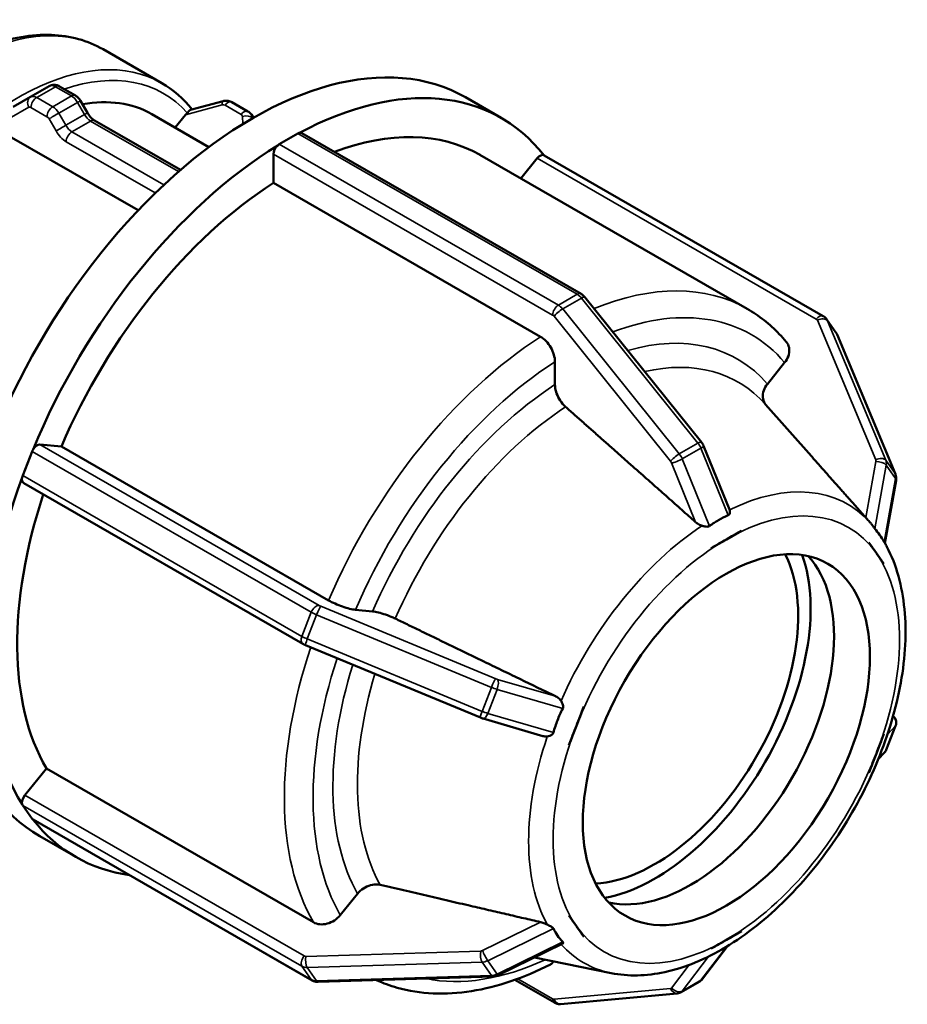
# Model space of a CAD drawing. Header units: millimetres. Extents: x 0 to 903, y 0 to 594.
# Tile 8 of 9: x 594 to 638, y 441 to 490. Entities that reach past the tile are written whole.
import ezdxf

# ---------------------------------------------------------------- set-up
doc = ezdxf.new("R2010")
doc.units = ezdxf.units.MM
doc.layers.add('Visible (ANSI)', color=7, linetype='Continuous', lineweight=50)
doc.layers.add('Visible Narrow (ANSI)', color=7, linetype='Continuous', lineweight=35)

msp = doc.modelspace()

# ---------------------------------------------------------------- linework, layer by layer
at = {"layer": 'Visible (ANSI)'}
for p, q in [((598.5, 488.499), (601.399, 486.83)), ((595.85, 486.683), (594.931, 486.154)), ((596.349, 486.673), (597.139, 486.218)), ((594.929, 486.153), (594.074, 485.657)), ((597.386, 485.966), (597.731, 485.368)), ((604.409, 485.947), (602.802, 485.515)), ((616.346, 486.133), (618.113, 485.115)), ((605.638, 485.439), (604.848, 485.894)), ((598.084, 484.987), (602.308, 482.555)), ((600.897, 485.305), (603.714, 483.683)), ((602.053, 484.639), (602.567, 485.278)), ((605.915, 485.131), (605.807, 485.285)), ((600.227, 480.57), (593.88, 484.225)), ((607.174, 483.821), (607.634, 484.085)), ((607.634, 484.085), (608.093, 484.35)), ((608.293, 484.37), (622.046, 476.45)), ((606.891, 481.917), (606.891, 483.331)), ((617.065, 483.295), (630.225, 475.717)), ((619.077, 482.137), (619.877, 483.132)), ((633.971, 475.357), (620.218, 483.276)), ((620.05, 474.339), (606.891, 481.917)), ((622.228, 476.291), (627.969, 469.154)), ((634.6, 474.546), (634.14, 475.202)), ((634.654, 474.447), (637.525, 467.573)), ((620.758, 471.98), (620.758, 473.113)), ((631.223, 472.012), (632.071, 473.067)), ((633.389, 468.454), (631.123, 471.01)), ((595.39, 469.03), (596.449, 468.933)), ((628.078, 468.968), (629.348, 465.833)), ((594.774, 468.096), (595.004, 468.688)), ((596.449, 468.933), (609.608, 461.355)), ((594.544, 467.503), (594.774, 468.096)), ((608.342, 459.214), (594.589, 467.134)), ((637.557, 467.267), (637.006, 464.181)), ((629.943, 464.788), (629.2, 464.361)), ((629.942, 464.79), (629.943, 464.788)), ((629.2, 464.361), (628.458, 463.933)), ((636.216, 464.213), (636.217, 464.213)), ((636.217, 464.213), (636.218, 464.215)), ((636.588, 463.684), (636.217, 464.213)), ((628.458, 463.933), (628.457, 463.935)), ((628.457, 463.933), (628.458, 463.933)), ((636.96, 463.154), (636.588, 463.684)), ((636.96, 463.154), (636.959, 463.154)), ((636.96, 463.156), (636.96, 463.154)), ((610.929, 460.892), (611.777, 460.814)), ((617.087, 455.58), (608.476, 459.149)), ((622.184, 456.132), (621.812, 455.174)), ((622.182, 456.132), (622.184, 456.132)), ((622.184, 456.132), (622.183, 456.132)), ((620.16, 454.675), (617.22, 455.533)), ((637.447, 455.626), (637.414, 455.661)), ((621.812, 455.174), (621.441, 454.217)), ((637.079, 454), (637.538, 455.185)), ((636.588, 453.82), (636.96, 454.777)), ((636.959, 454.778), (636.96, 454.777)), ((636.96, 454.777), (636.96, 454.778)), ((621.441, 454.217), (621.439, 454.218)), ((636.217, 452.863), (636.588, 453.82)), ((636.996, 453.868), (636.681, 453.531)), ((594.648, 451.761), (595.706, 453.078)), ((595.706, 453.078), (608.866, 445.5)), ((636.217, 452.863), (636.216, 452.863)), ((636.218, 452.863), (636.217, 452.863)), ((594.774, 450.927), (594.544, 451.255)), ((595.004, 450.599), (594.774, 450.927)), ((608.802, 442.637), (595.049, 450.557)), ((595.386, 449.736), (597.154, 448.718)), ((610.186, 445.855), (611.034, 446.91)), ((621.439, 445.84), (621.441, 445.841)), ((621.441, 445.841), (621.441, 445.842)), ((621.441, 445.841), (621.812, 445.311)), ((621.812, 445.311), (622.184, 444.781)), ((622.184, 444.781), (622.182, 444.78)), ((622.183, 444.782), (622.184, 444.781)), ((629.2, 444.634), (629.943, 445.061)), ((629.942, 445.062), (629.943, 445.061)), ((629.943, 445.061), (629.942, 445.06)), ((621.113, 444.435), (617.968, 442.891)), ((629.253, 444.329), (628.026, 442.713)), ((628.458, 444.206), (629.2, 444.634)), ((623.531, 442.999), (619.747, 443.765)), ((628.458, 444.206), (628.457, 444.207)), ((628.457, 444.205), (628.458, 444.206)), ((617.712, 442.827), (609.101, 442.564)), ((618.781, 442.665), (620.727, 441.544)), ((626.967, 442.061), (627.886, 442.59)), ((621.034, 441.474), (626.775, 442))]:
    msp.add_line(p, q, dxfattribs=at)
for centre, major_axis, ratio, start_param, end_param in [((605.866, 467.935), (10.48, 18.198), 0.578093, 0, 3.141593), ((607.634, 466.917), (10.48, 18.198), 0.578093, 6.05532, 7.030782), ((594.623, 474.409), (6.274, 10.896), 0.578093, 0, 0.455399), ((602.708, 485.076), (0.321, 0.456), 0.420253, 1.195456, 1.420605), ((607.634, 466.917), (9.432, 16.378), 0.578093, 0, 0.613508), ((608.093, 484.023), (-0.2, -0.347), 0.578093, 3.664445, 3.925057), ((608.093, 484.023), (0.2, 0.347), 0.578093, 0, 0.522852), ((607.634, 466.917), (-10.48, -18.198), 0.578093, 3.960925, 4.936387), ((607.174, 483.494), (0.2, 0.347), 0.578093, 1.044077, 2.354261), ((607.174, 483.494), (-0.2, -0.347), 0.578093, 3.925057, 4.185669), ((620.019, 482.93), (0.2, 0.347), 0.578093, 0, 1.307063), ((607.634, 466.917), (-9.432, -16.378), 0.578093, 3.980641, 4.91667), ((595.249, 468.666), (0.2, 0.347), 0.578093, 0.259866, 1.57005), ((595.249, 468.666), (-0.2, -0.347), 0.578093, 4.711643, 4.972255), ((594.789, 467.481), (-0.2, -0.347), 0.578093, 4.972255, 5.232867), ((607.634, 466.917), (-10.48, -18.198), 0.578093, 5.008123, 5.983584), ((594.789, 467.481), (-0.2, -0.347), 0.578093, 5.232867, 6.283185), ((607.634, 466.917), (-9.432, -16.378), 0.578093, 5.053425, 5.963868), ((625.665, 456.533), (-4.99, -8.666), 0.578093, 0.360638, 2.780954), ((625.665, 456.533), (5.424, 9.42), 0.578093, 3.600487, 5.824291), ((627.433, 455.515), (-4.99, -8.666), 0.578093, 0.177364, 2.964228), ((594.789, 451.559), (0.2, 0.347), 0.578093, 1.307063, 2.617247), ((594.789, 451.559), (-0.2, -0.347), 0.578093, 5.75884, 6.019452), ((595.249, 450.904), (-0.2, -0.347), 0.578093, 6.019452, 6.280064), ((595.249, 450.904), (-0.2, -0.347), 0.578093, 6.280064, 6.283185), ((607.634, 466.917), (-10.48, -18.198), 0.578093, 6.05532, 6.51105)]:
    msp.add_ellipse(centre, major_axis=major_axis, ratio=ratio, start_param=start_param, end_param=end_param, dxfattribs=at)
msp.add_ellipse((629.2, 454.497), major_axis=(-4.99, -8.666), ratio=0.578093, dxfattribs=at)
for points, knots in [([(598.5, 488.499), (597.742, 488.935), (596.874, 489.173), (594.986, 489.244), (593.962, 489.06), (591.839, 488.278), (590.739, 487.661), (588.599, 486.061), (587.561, 485.076), (585.655, 482.845), (584.787, 481.601), (583.302, 478.976), (582.686, 477.596), (581.765, 474.834), (581.462, 473.451), (581.205, 470.815), (581.252, 469.561), (581.711, 467.317), (582.121, 466.323), (583.164, 464.879), (583.731, 464.359), (584.382, 463.984)], [5.499721, 5.499721, 5.499721, 5.499721, 5.795313, 5.795313, 6.105613, 6.105613, 6.430906, 6.430906, 6.757974, 6.757974, 7.083859, 7.083859, 7.409246, 7.409246, 7.735214, 7.735214, 8.062346, 8.062346, 8.387023, 8.387023, 8.641314, 8.641314, 8.641314, 8.641314]), ([(596.349, 486.673), (596.326, 486.686), (596.301, 486.699), (596.246, 486.72), (596.217, 486.729), (596.152, 486.742), (596.117, 486.746), (596.044, 486.745), (596.004, 486.741), (595.926, 486.72), (595.886, 486.704), (595.85, 486.683)], [1.5707963, 1.5707963, 1.5707963, 1.5707963, 1.7274892, 1.7274892, 1.8841821, 1.8841821, 2.040875, 2.040875, 2.1975679, 2.1975679, 2.3542608, 2.3542608, 2.3542608, 2.3542608]), ([(594.929, 486.153), (594.929, 486.153), (594.929, 486.153), (594.93, 486.153), (594.93, 486.153), (594.93, 486.153), (594.93, 486.153), (594.93, 486.153), (594.93, 486.153), (594.93, 486.154), (594.93, 486.154), (594.931, 486.154)], [3.926990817, 3.926990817, 3.926990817, 3.926990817, 3.927377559, 3.927377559, 3.9277643, 3.9277643, 3.928151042, 3.928151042, 3.928537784, 3.928537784, 3.928924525, 3.928924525, 3.928924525, 3.928924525]), ([(597.386, 485.966), (597.374, 485.986), (597.362, 486.005), (597.336, 486.042), (597.322, 486.06), (597.292, 486.095), (597.276, 486.112), (597.241, 486.145), (597.223, 486.16), (597.183, 486.191), (597.162, 486.205), (597.139, 486.218)], [0.7853982, 0.7853982, 0.7853982, 0.7853982, 0.9424778, 0.9424778, 1.0995574, 1.0995574, 1.2566371, 1.2566371, 1.4137167, 1.4137167, 1.5707963, 1.5707963, 1.5707963, 1.5707963]), ([(604.409, 485.947), (604.435, 485.954), (604.463, 485.96), (604.52, 485.967), (604.549, 485.968), (604.608, 485.967), (604.638, 485.964), (604.698, 485.954), (604.729, 485.946), (604.789, 485.924), (604.819, 485.911), (604.848, 485.894)], [3.9269908, 3.9269908, 3.9269908, 3.9269908, 4.0840704, 4.0840704, 4.2411501, 4.2411501, 4.3982297, 4.3982297, 4.5553093, 4.5553093, 4.712389, 4.712389, 4.712389, 4.712389]), ([(602.648, 485.369), (602.655, 485.376), (602.662, 485.383), (602.693, 485.417), (602.715, 485.442), (602.755, 485.486), (602.772, 485.502), (602.793, 485.513), (602.797, 485.514), (602.802, 485.515)], [-0.05406678, -0.05406678, -0.05406678, -0.05406678, -0.05093701, -0.05093701, -0.03873785, -0.03873785, -0.02533109, -0.02533109, -0.02170865, -0.02170865, -0.02170865, -0.02170865]), ([(605.638, 485.439), (605.651, 485.432), (605.663, 485.424), (605.688, 485.406), (605.701, 485.397), (605.724, 485.377), (605.736, 485.367), (605.758, 485.345), (605.768, 485.334), (605.788, 485.31), (605.798, 485.298), (605.807, 485.285)], [4.712389, 4.712389, 4.712389, 4.712389, 4.782905, 4.782905, 4.8534211, 4.8534211, 4.9239372, 4.9239372, 4.9944532, 4.9944532, 5.0649693, 5.0649693, 5.0649693, 5.0649693]), ([(598.084, 484.987), (598.063, 484.999), (598.04, 485.015), (597.992, 485.051), (597.967, 485.072), (597.917, 485.12), (597.892, 485.146), (597.842, 485.204), (597.819, 485.234), (597.773, 485.299), (597.751, 485.333), (597.731, 485.368)], [1.5707963, 1.5707963, 1.5707963, 1.5707963, 1.727876, 1.727876, 1.8849556, 1.8849556, 2.0420352, 2.0420352, 2.1991149, 2.1991149, 2.3561945, 2.3561945, 2.3561945, 2.3561945]), ([(622.228, 476.291), (622.219, 476.303), (622.209, 476.315), (622.188, 476.338), (622.177, 476.349), (622.154, 476.371), (622.142, 476.381), (622.117, 476.402), (622.103, 476.412), (622.076, 476.432), (622.061, 476.441), (622.046, 476.45)], [1.0471976, 1.0471976, 1.0471976, 1.0471976, 1.1519173, 1.1519173, 1.2566371, 1.2566371, 1.3613568, 1.3613568, 1.4660766, 1.4660766, 1.5707963, 1.5707963, 1.5707963, 1.5707963]), ([(632.151, 474.093), (632.041, 474.224), (631.927, 474.351), (631.691, 474.596), (631.569, 474.715), (631.319, 474.942), (631.19, 475.05), (630.925, 475.258), (630.79, 475.357), (630.512, 475.545), (630.37, 475.634), (630.225, 475.717)], [5.2916898, 5.2916898, 5.2916898, 5.2916898, 5.333296, 5.333296, 5.3749022, 5.3749022, 5.4165084, 5.4165084, 5.4581146, 5.4581146, 5.4997209, 5.4997209, 5.4997209, 5.4997209]), ([(633.971, 475.357), (633.984, 475.349), (633.997, 475.341), (634.022, 475.324), (634.034, 475.315), (634.058, 475.295), (634.069, 475.285), (634.091, 475.263), (634.102, 475.251), (634.122, 475.227), (634.131, 475.215), (634.14, 475.202)], [4.712389, 4.712389, 4.712389, 4.712389, 4.782905, 4.782905, 4.8534211, 4.8534211, 4.9239372, 4.9239372, 4.9944532, 4.9944532, 5.0649693, 5.0649693, 5.0649693, 5.0649693]), ([(620.758, 473.113), (620.758, 473.214), (620.737, 473.345), (620.67, 473.57), (620.612, 473.705), (620.489, 473.919), (620.402, 474.036), (620.24, 474.206), (620.138, 474.289), (620.05, 474.339)], [-0.1482182, -0.1482182, -0.1482182, -0.1482182, -0.1111116, -0.1111116, -0.0740396, -0.0740396, -0.0370052, -0.0370052, 0, 0, 0, 0]), ([(634.654, 474.447), (634.652, 474.454), (634.648, 474.461), (634.642, 474.475), (634.639, 474.482), (634.632, 474.495), (634.628, 474.502), (634.621, 474.515), (634.617, 474.521), (634.608, 474.534), (634.604, 474.54), (634.6, 474.546)], [1.0471976, 1.0471976, 1.0471976, 1.0471976, 1.0814012, 1.0814012, 1.1156049, 1.1156049, 1.1498086, 1.1498086, 1.1840123, 1.1840123, 1.218216, 1.218216, 1.218216, 1.218216]), ([(632.071, 473.067), (632.147, 473.161), (632.216, 473.284), (632.289, 473.496), (632.306, 473.624), (632.29, 473.828), (632.253, 473.941), (632.187, 474.047), (632.17, 474.07), (632.15, 474.092)], [-0.1482182, -0.1482182, -0.1482182, -0.1482182, -0.1111116, -0.1111116, -0.0740396, -0.0740396, -0.0370052, -0.0370052, -0.0265556, -0.0265556, -0.0265556, -0.0265556]), ([(621.282, 470.887), (621.251, 470.914), (621.221, 470.943), (621.114, 471.057), (621.027, 471.175), (620.903, 471.389), (620.845, 471.523), (620.778, 471.748), (620.758, 471.879), (620.758, 471.98)], [0.3210214, 0.3210214, 0.3210214, 0.3210214, 0.3334915, 0.3334915, 0.3705327, 0.3705327, 0.4076228, 0.4076228, 0.4447481, 0.4447481, 0.4447481, 0.4447481]), ([(631.144, 470.986), (631.125, 471.008), (631.108, 471.032), (631.041, 471.138), (631.004, 471.251), (630.988, 471.455), (631.005, 471.583), (631.079, 471.795), (631.147, 471.918), (631.223, 472.012)], [0.3228904, 0.3228904, 0.3228904, 0.3228904, 0.3334915, 0.3334915, 0.3705327, 0.3705327, 0.4076228, 0.4076228, 0.4447481, 0.4447481, 0.4447481, 0.4447481]), ([(628.078, 468.968), (628.073, 468.981), (628.067, 468.995), (628.054, 469.021), (628.048, 469.033), (628.034, 469.058), (628.027, 469.071), (628.011, 469.095), (628.004, 469.107), (627.987, 469.131), (627.978, 469.142), (627.969, 469.154)], [0.5485042, 0.5485042, 0.5485042, 0.5485042, 0.6482429, 0.6482429, 0.7479815, 0.7479815, 0.8477202, 0.8477202, 0.9474589, 0.9474589, 1.0471976, 1.0471976, 1.0471976, 1.0471976]), ([(637.557, 467.267), (637.561, 467.286), (637.563, 467.306), (637.566, 467.346), (637.566, 467.366), (637.565, 467.407), (637.563, 467.428), (637.556, 467.47), (637.552, 467.49), (637.54, 467.532), (637.533, 467.553), (637.525, 467.573)], [0.5485042, 0.5485042, 0.5485042, 0.5485042, 0.6482429, 0.6482429, 0.7479815, 0.7479815, 0.8477202, 0.8477202, 0.9474589, 0.9474589, 1.0471976, 1.0471976, 1.0471976, 1.0471976]), ([(629.355, 465.814), (629.361, 465.796), (629.366, 465.778), (629.375, 465.718), (629.374, 465.678), (629.357, 465.62), (629.347, 465.599), (629.318, 465.567), (629.304, 465.557), (629.286, 465.549)], [-0.12476636, -0.12476636, -0.12476636, -0.12476636, -0.1164533, -0.1164533, -0.09738055, -0.09738055, -0.0849631, -0.0849631, -0.07554518, -0.07554518, -0.07554518, -0.07554518]), ([(627.997, 465.032), (627.957, 465.045), (627.916, 465.061), (627.811, 465.114), (627.749, 465.156), (627.699, 465.199), (627.695, 465.202), (627.691, 465.206), (627.687, 465.209)], [0.26454422, 0.26454422, 0.26454422, 0.26454422, 0.27694648, 0.27694648, 0.29855633, 0.29855633, 0.29855633, 0.3002865, 0.3002865, 0.3002865, 0.3002865]), ([(629.286, 465.549), (629.121, 465.476), (628.962, 465.394), (628.816, 465.31), (628.669, 465.225), (628.517, 465.128), (628.367, 465.019)], [-0.0621705, -0.0621705, -0.0621705, -0.0621705, 0, 0, 0, 0.0621705, 0.0621705, 0.0621705, 0.0621705]), ([(636.295, 465.178), (636.267, 465.21), (636.238, 465.242), (636.162, 465.327), (636.117, 465.378), (636.078, 465.422), (636.075, 465.425), (636.072, 465.428), (636.069, 465.432)], [0.26454422, 0.26454422, 0.26454422, 0.26454422, 0.27694648, 0.27694648, 0.29855633, 0.29855633, 0.29855633, 0.3002865, 0.3002865, 0.3002865, 0.3002865]), ([(636.515, 464.886), (636.512, 464.889), (636.509, 464.892), (636.494, 464.911), (636.48, 464.931), (636.442, 464.985), (636.416, 465.024), (636.36, 465.1), (636.329, 465.139), (636.295, 465.178)], [-0.07587135, -0.07587135, -0.07587135, -0.07587135, -0.07310933, -0.07310933, -0.06147425, -0.06147425, -0.04415413, -0.04415413, -0.0278553, -0.0278553, -0.0278553, -0.0278553]), ([(628.367, 465.019), (628.354, 465.011), (628.341, 465.003), (628.297, 464.988), (628.265, 464.985), (628.178, 464.987), (628.115, 465), (628.033, 465.022), (628.015, 465.027), (627.997, 465.032)], [-0.07709995, -0.07709995, -0.07709995, -0.07709995, -0.06989886, -0.06989886, -0.05654637, -0.05654637, -0.03420738, -0.03420738, -0.0281903, -0.0281903, -0.0281903, -0.0281903]), ([(636.974, 464.23), (636.899, 464.36), (636.822, 464.478), (636.749, 464.582), (636.676, 464.687), (636.597, 464.79), (636.515, 464.886)], [-0.0621705, -0.0621705, -0.0621705, -0.0621705, 0, 0, 0, 0.0621705, 0.0621705, 0.0621705, 0.0621705]), ([(623.531, 442.999), (624.369, 442.829), (625.262, 442.854), (627.164, 443.263), (628.178, 443.685), (630.198, 444.893), (631.202, 445.693), (633.079, 447.57), (633.951, 448.647), (635.48, 450.969), (636.138, 452.212), (637.181, 454.749), (637.566, 456.043), (638.017, 458.565), (638.082, 459.793), (637.862, 462.061), (637.578, 463.103), (637.074, 464.059), (637.041, 464.12), (637.006, 464.181)], [2.549122, 2.549122, 2.549122, 2.549122, 2.83931, 2.83931, 3.160736, 3.160736, 3.493665, 3.493665, 3.825295, 3.825295, 4.155363, 4.155363, 4.485809, 4.485809, 4.818258, 4.818258, 5.149587, 5.149587, 5.172482, 5.172482, 5.172482, 5.172482]), ([(637.006, 464.181), (637.006, 464.181), (637.003, 464.184), (636.993, 464.2), (636.986, 464.212), (636.976, 464.228), (636.975, 464.229), (636.974, 464.23)], [-0.09899751, -0.09899751, -0.09899751, -0.09899751, -0.08620404, -0.08620404, -0.07547945, -0.07547945, -0.07472659, -0.07472659, -0.07472659, -0.07472659]), ([(609.608, 461.355), (609.695, 461.305), (609.816, 461.244), (610.035, 461.146), (610.172, 461.091), (610.403, 461.011), (610.537, 460.97), (610.743, 460.919), (610.853, 460.899), (610.929, 460.892)], [0, 0, 0, 0, 0.0370052, 0.0370052, 0.0740396, 0.0740396, 0.1111116, 0.1111116, 0.1482182, 0.1482182, 0.1482182, 0.1482182]), ([(611.777, 460.814), (611.853, 460.807), (611.962, 460.787), (612.169, 460.736), (612.303, 460.695), (612.534, 460.614), (612.671, 460.56), (612.818, 460.494), (612.856, 460.476), (612.894, 460.458)], [0.148239, 0.148239, 0.148239, 0.148239, 0.1853643, 0.1853643, 0.2224544, 0.2224544, 0.2594956, 0.2594956, 0.2719657, 0.2719657, 0.2719657, 0.2719657]), ([(608.342, 459.214), (608.351, 459.209), (608.36, 459.204), (608.377, 459.195), (608.386, 459.19), (608.404, 459.182), (608.412, 459.177), (608.43, 459.169), (608.439, 459.165), (608.457, 459.157), (608.466, 459.153), (608.476, 459.149)], [4.712389, 4.712389, 4.712389, 4.712389, 4.8171087, 4.8171087, 4.9218285, 4.9218285, 5.0265482, 5.0265482, 5.131268, 5.131268, 5.2359878, 5.2359878, 5.2359878, 5.2359878]), ([(620.789, 456.633), (620.794, 456.63), (620.799, 456.628), (620.804, 456.626), (620.864, 456.595), (620.925, 456.553), (621.008, 456.471), (621.035, 456.439), (621.058, 456.404)], [0.29682617, 0.29682617, 0.29682617, 0.29682617, 0.29855633, 0.29855633, 0.29855633, 0.32016619, 0.32016619, 0.33256845, 0.33256845, 0.33256845, 0.33256845]), ([(621.058, 456.404), (621.065, 456.393), (621.072, 456.382), (621.108, 456.321), (621.132, 456.268), (621.155, 456.186), (621.16, 456.152), (621.158, 456.09), (621.152, 456.064), (621.14, 456.036), (621.139, 456.034), (621.138, 456.031)], [-0.12340742, -0.12340742, -0.12340742, -0.12340742, -0.11916213, -0.11916213, -0.09921834, -0.09921834, -0.08627475, -0.08627475, -0.075627, -0.075627, -0.07450463, -0.07450463, -0.07450463, -0.07450463]), ([(621.138, 456.031), (621.042, 455.833), (620.956, 455.635), (620.883, 455.446), (620.81, 455.257), (620.74, 455.054), (620.678, 454.846)], [-0.0621705, -0.0621705, -0.0621705, -0.0621705, 0, 0, 0, 0.0621705, 0.0621705, 0.0621705, 0.0621705]), ([(617.087, 455.58), (617.095, 455.577), (617.104, 455.573), (617.122, 455.566), (617.13, 455.563), (617.148, 455.556), (617.157, 455.553), (617.175, 455.547), (617.184, 455.544), (617.202, 455.539), (617.211, 455.536), (617.22, 455.533)], [5.2359878, 5.2359878, 5.2359878, 5.2359878, 5.3357264, 5.3357264, 5.4354651, 5.4354651, 5.5352038, 5.5352038, 5.6349425, 5.6349425, 5.7346811, 5.7346811, 5.7346811, 5.7346811]), ([(637.447, 455.626), (637.456, 455.616), (637.467, 455.604), (637.489, 455.575), (637.5, 455.558), (637.524, 455.516), (637.537, 455.49), (637.557, 455.424), (637.566, 455.383), (637.566, 455.292), (637.559, 455.242), (637.541, 455.192), (637.54, 455.188), (637.538, 455.185)], [5.2359878, 5.2359878, 5.2359878, 5.2359878, 5.3189096, 5.3189096, 5.4018314, 5.4018314, 5.4847533, 5.4847533, 5.5676751, 5.5676751, 5.6450338, 5.6450338, 5.650597, 5.650597, 5.650597, 5.650597]), ([(620.379, 454.653), (620.341, 454.649), (620.301, 454.649), (620.227, 454.658), (620.193, 454.665), (620.16, 454.675)], [0.26454422, 0.26454422, 0.26454422, 0.26454422, 0.27694648, 0.27694648, 0.28758396, 0.28758396, 0.28758396, 0.28758396]), ([(620.678, 454.846), (620.676, 454.838), (620.673, 454.83), (620.658, 454.795), (620.64, 454.772), (620.586, 454.722), (620.545, 454.699), (620.463, 454.668), (620.421, 454.658), (620.379, 454.653)], [-0.07619654, -0.07619654, -0.07619654, -0.07619654, -0.07283241, -0.07283241, -0.06096018, -0.06096018, -0.04288713, -0.04288713, -0.02789831, -0.02789831, -0.02789831, -0.02789831]), ([(636.996, 453.868), (637.002, 453.875), (637.009, 453.882), (637.021, 453.898), (637.027, 453.906), (637.039, 453.923), (637.045, 453.932), (637.056, 453.95), (637.061, 453.96), (637.07, 453.98), (637.075, 453.99), (637.079, 454)], [0.54850418, 0.54850418, 0.54850418, 0.54850418, 0.56532101, 0.56532101, 0.58213784, 0.58213784, 0.59895467, 0.59895467, 0.6157715, 0.6157715, 0.63258833, 0.63258833, 0.63258833, 0.63258833]), ([(611.034, 446.91), (611.11, 447.004), (611.22, 447.104), (611.427, 447.239), (611.561, 447.3), (611.791, 447.362), (611.929, 447.374), (612.075, 447.36), (612.114, 447.354), (612.151, 447.345)], [0.148239, 0.148239, 0.148239, 0.148239, 0.1853643, 0.1853643, 0.2224544, 0.2224544, 0.2594956, 0.2594956, 0.2719657, 0.2719657, 0.2719657, 0.2719657]), ([(608.866, 445.5), (608.953, 445.45), (609.073, 445.413), (609.292, 445.392), (609.43, 445.404), (609.66, 445.466), (609.794, 445.527), (610.001, 445.662), (610.11, 445.761), (610.186, 445.855)], [0, 0, 0, 0, 0.0370052, 0.0370052, 0.0740396, 0.0740396, 0.1111116, 0.1111116, 0.1482182, 0.1482182, 0.1482182, 0.1482182]), ([(620.047, 445.51), (620.052, 445.509), (620.057, 445.508), (620.062, 445.506), (620.123, 445.492), (620.192, 445.47), (620.301, 445.426), (620.341, 445.408), (620.379, 445.389)], [0.29682617, 0.29682617, 0.29682617, 0.29682617, 0.29855633, 0.29855633, 0.29855633, 0.32016619, 0.32016619, 0.33256845, 0.33256845, 0.33256845, 0.33256845]), ([(620.379, 445.389), (620.392, 445.382), (620.405, 445.375), (620.471, 445.342), (620.522, 445.317), (620.591, 445.277), (620.617, 445.26), (620.655, 445.228), (620.668, 445.213), (620.677, 445.197), (620.678, 445.196), (620.678, 445.195)], [-0.12380264, -0.12380264, -0.12380264, -0.12380264, -0.11902263, -0.11902263, -0.09911521, -0.09911521, -0.08620404, -0.08620404, -0.07547945, -0.07547945, -0.07472659, -0.07472659, -0.07472659, -0.07472659]), ([(620.678, 445.195), (620.74, 445.074), (620.81, 444.959), (620.883, 444.855), (620.956, 444.75), (621.042, 444.643), (621.138, 444.539)], [-0.0621705, -0.0621705, -0.0621705, -0.0621705, 0, 0, 0, 0.0621705, 0.0621705, 0.0621705, 0.0621705]), ([(621.138, 444.539), (621.141, 444.536), (621.144, 444.533), (621.156, 444.515), (621.16, 444.502), (621.157, 444.471), (621.145, 444.455), (621.122, 444.44), (621.118, 444.438), (621.113, 444.435)], [-0.07587135, -0.07587135, -0.07587135, -0.07587135, -0.07310933, -0.07310933, -0.06147425, -0.06147425, -0.04415413, -0.04415413, -0.04035249, -0.04035249, -0.04035249, -0.04035249]), ([(611.963, 442.651), (612.292, 442.503), (612.632, 442.379), (613.553, 442.119), (614.149, 442.026), (615.374, 441.971), (616.003, 442.01), (617.279, 442.21), (617.927, 442.373), (619.228, 442.815), (619.882, 443.094), (620.534, 443.427)], [2.4141603, 2.4141603, 2.4141603, 2.4141603, 2.5035425, 2.5035425, 2.6489569, 2.6489569, 2.7943712, 2.7943712, 2.9397856, 2.9397856, 3.0851999, 3.0851999, 3.0851999, 3.0851999]), ([(620.534, 443.427), (620.54, 443.429), (620.545, 443.432), (620.601, 443.465), (620.65, 443.516), (620.684, 443.575)], [0.07092554, 0.07092554, 0.07092554, 0.07092554, 0.0740396, 0.0740396, 0.1047321, 0.1047321, 0.1047321, 0.1047321]), ([(617.712, 442.827), (617.73, 442.828), (617.748, 442.829), (617.784, 442.833), (617.802, 442.836), (617.837, 442.844), (617.854, 442.848), (617.888, 442.858), (617.904, 442.864), (617.936, 442.877), (617.952, 442.884), (617.968, 442.891)], [5.2359878, 5.2359878, 5.2359878, 5.2359878, 5.3357264, 5.3357264, 5.4354651, 5.4354651, 5.5352038, 5.5352038, 5.6349425, 5.6349425, 5.7346811, 5.7346811, 5.7346811, 5.7346811]), ([(608.802, 442.637), (608.821, 442.626), (608.841, 442.617), (608.88, 442.6), (608.901, 442.593), (608.941, 442.581), (608.961, 442.576), (609.002, 442.569), (609.022, 442.566), (609.061, 442.564), (609.081, 442.563), (609.101, 442.564)], [4.712389, 4.712389, 4.712389, 4.712389, 4.8171087, 4.8171087, 4.9218285, 4.9218285, 5.0265482, 5.0265482, 5.131268, 5.131268, 5.2359878, 5.2359878, 5.2359878, 5.2359878]), ([(627.886, 442.59), (627.897, 442.596), (627.908, 442.603), (627.929, 442.618), (627.939, 442.626), (627.959, 442.642), (627.968, 442.65), (627.986, 442.667), (627.995, 442.676), (628.011, 442.695), (628.019, 442.704), (628.026, 442.713)], [5.4958534, 5.4958534, 5.4958534, 5.4958534, 5.543619, 5.543619, 5.5913845, 5.5913845, 5.6391501, 5.6391501, 5.6869156, 5.6869156, 5.7346811, 5.7346811, 5.7346811, 5.7346811]), ([(626.967, 442.061), (626.955, 442.054), (626.942, 442.047), (626.917, 442.036), (626.904, 442.03), (626.878, 442.021), (626.865, 442.017), (626.839, 442.01), (626.826, 442.007), (626.8, 442.003), (626.787, 442.001), (626.775, 442)], [0.7873319, 0.7873319, 0.7873319, 0.7873319, 0.839305, 0.839305, 0.8912781, 0.8912781, 0.9432513, 0.9432513, 0.9952244, 0.9952244, 1.0471976, 1.0471976, 1.0471976, 1.0471976]), ([(621.034, 441.474), (621.008, 441.471), (620.984, 441.471), (620.936, 441.474), (620.913, 441.477), (620.87, 441.486), (620.85, 441.491), (620.811, 441.504), (620.793, 441.511), (620.759, 441.527), (620.743, 441.535), (620.727, 441.544)], [1.0471976, 1.0471976, 1.0471976, 1.0471976, 1.1519173, 1.1519173, 1.2566371, 1.2566371, 1.3613568, 1.3613568, 1.4660766, 1.4660766, 1.5707963, 1.5707963, 1.5707963, 1.5707963])]:
    msp.add_open_spline(points, degree=3, knots=knots, dxfattribs=at)
for points in [[(602.883, 485.537), (602.464, 486.068), (601.963, 486.504), (601.399, 486.83)], [(629.348, 465.833), (629.351, 465.827), (629.353, 465.821), (629.355, 465.814)], [(629.2, 464.361), (629.437, 464.497), (629.69, 464.642), (629.942, 464.79)], [(628.457, 463.935), (628.711, 464.078), (628.964, 464.225), (629.2, 464.361)], [(636.216, 464.213), (636.217, 464.214), (636.217, 464.214), (636.218, 464.215)], [(636.588, 463.684), (636.469, 463.854), (636.345, 464.032), (636.216, 464.213)], [(636.218, 464.215), (636.344, 464.032), (636.47, 463.852), (636.588, 463.684)], [(628.457, 463.933), (628.457, 463.934), (628.457, 463.934), (628.457, 463.935)], [(636.588, 463.684), (636.707, 463.515), (636.833, 463.334), (636.96, 463.156)], [(636.959, 463.154), (636.833, 463.335), (636.708, 463.513), (636.588, 463.684)], [(621.812, 455.174), (621.93, 455.479), (622.058, 455.805), (622.182, 456.132)], [(622.182, 456.132), (622.182, 456.132), (622.183, 456.132), (622.183, 456.132)], [(621.439, 454.218), (621.568, 454.543), (621.694, 454.87), (621.812, 455.174)], [(636.588, 453.82), (636.708, 454.129), (636.833, 454.45), (636.959, 454.778)], [(636.96, 454.778), (636.833, 454.451), (636.707, 454.125), (636.588, 453.82)], [(636.959, 454.778), (636.959, 454.778), (636.96, 454.778), (636.96, 454.778)], [(636.216, 452.863), (636.345, 453.19), (636.469, 453.511), (636.588, 453.82)], [(636.588, 453.82), (636.47, 453.516), (636.344, 453.189), (636.218, 452.863)], [(621.439, 445.84), (621.44, 445.84), (621.44, 445.841), (621.441, 445.842)], [(621.812, 445.311), (621.694, 445.48), (621.568, 445.661), (621.439, 445.84)], [(621.441, 445.842), (621.568, 445.659), (621.693, 445.482), (621.812, 445.311)], [(621.812, 445.311), (621.932, 445.14), (622.057, 444.962), (622.183, 444.782)], [(622.182, 444.78), (622.058, 444.962), (621.93, 445.143), (621.812, 445.311)], [(629.2, 444.634), (629.44, 444.772), (629.689, 444.915), (629.942, 445.062)], [(629.942, 445.06), (629.69, 444.916), (629.437, 444.77), (629.2, 444.634)], [(629.2, 444.634), (628.964, 444.498), (628.711, 444.352), (628.457, 444.205)], [(628.457, 444.207), (628.712, 444.352), (628.961, 444.496), (629.2, 444.634)], [(628.457, 444.205), (628.457, 444.206), (628.457, 444.207), (628.457, 444.207)]]:
    msp.add_open_spline(points, degree=3, dxfattribs=at)
for points, weights in [([(627.687, 465.209), (624.757, 467.807), (621.282, 470.887)], [1.00030529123, 1.00377439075, 1]), ([(636.069, 465.432), (634.794, 466.87), (633.389, 468.454)], [1.00030628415, 1.00227100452, 1.00191170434]), ([(612.894, 460.458), (617.177, 458.383), (620.789, 456.633)], [1, 1.00377488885, 1.00030628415]), ([(612.151, 447.345), (616.435, 446.349), (620.047, 445.51)], [1, 1.0037748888, 1.00030628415])]:
    msp.add_rational_spline(points, weights, degree=2, dxfattribs=at)
at = {"layer": 'Visible Narrow (ANSI)'}
for p, q in [((595.23, 486.124), (596.149, 486.654)), ((596.149, 486.654), (596.939, 486.199)), ((596.02, 485.669), (595.23, 486.124)), ((596.939, 486.199), (596.02, 485.669)), ((593.88, 485.083), (594.847, 485.644)), ((594.947, 485.634), (595.737, 485.179)), ((596.32, 485.353), (597.239, 485.882)), ((597.239, 485.882), (597.585, 485.284)), ((602.567, 485.278), (604.371, 485.762)), ((604.507, 485.749), (605.297, 485.294)), ((595.837, 485.074), (596.182, 484.476)), ((596.665, 484.755), (596.32, 485.353)), ((597.585, 485.284), (596.665, 484.755)), ((596.965, 484.438), (597.885, 484.967)), ((597.885, 484.967), (602.215, 482.474)), ((605.361, 485.192), (605.391, 484.821)), ((601.498, 481.828), (596.965, 484.438)), ((608.093, 484.35), (621.846, 476.43)), ((596.682, 483.948), (601.07, 481.422)), ((620.927, 475.901), (607.174, 483.821)), ((606.891, 483.331), (620.644, 475.411)), ((619.877, 483.132), (633.63, 475.212)), ((621.846, 476.43), (620.927, 475.901)), ((621.139, 475.713), (622.058, 476.242)), ((622.058, 476.242), (627.799, 469.105)), ((620.715, 475.348), (626.455, 468.211)), ((626.879, 468.575), (621.139, 475.713)), ((633.684, 475.151), (636.555, 468.276)), ((634.179, 475.131), (634.639, 474.476)), ((637.05, 468.257), (634.179, 475.131)), ((634.639, 474.476), (637.509, 467.601)), ((609.143, 461.111), (595.39, 469.03)), ((627.799, 469.105), (626.879, 468.575)), ((595.004, 468.688), (608.756, 460.768)), ((627.029, 468.32), (627.949, 468.849)), ((627.949, 468.849), (629.286, 465.549)), ((626.505, 468.125), (627.687, 465.209)), ((628.367, 465.019), (627.029, 468.32)), ((636.562, 468.195), (636.069, 465.432)), ((636.515, 464.886), (637.073, 468.013)), ((637.509, 467.601), (637.05, 468.257)), ((637.073, 468.013), (637.532, 467.357)), ((608.297, 459.583), (594.544, 467.503)), ((637.532, 467.357), (636.974, 464.23)), ((608.756, 460.768), (608.297, 459.583)), ((617.841, 457.499), (609.23, 461.068)), ((608.558, 459.457), (609.018, 460.642)), ((609.018, 460.642), (617.629, 457.073)), ((617.169, 455.888), (608.558, 459.457)), ((620.789, 456.633), (617.933, 457.467)), ((617.629, 457.073), (617.169, 455.888)), ((617.445, 455.79), (617.905, 456.975)), ((617.905, 456.975), (621.138, 456.031)), ((620.678, 454.846), (617.445, 455.79)), ((637.532, 455.176), (637.073, 453.991)), ((637.133, 454.749), (637.532, 455.176)), ((637.073, 453.991), (636.71, 453.603)), ((608.4, 443.842), (594.648, 451.761)), ((594.544, 451.255), (608.297, 443.335)), ((608.756, 442.68), (595.004, 450.599)), ((620.047, 445.51), (617.19, 444.108)), ((617.445, 443.609), (620.678, 445.195)), ((621.138, 444.539), (617.905, 442.953)), ((629.205, 444.3), (627.949, 442.646)), ((617.098, 444.084), (608.487, 443.821)), ((627.029, 442.116), (628.32, 443.815)), ((608.297, 443.335), (608.756, 442.68)), ((608.558, 443.274), (617.169, 443.537)), ((609.018, 442.619), (608.558, 443.274)), ((617.169, 443.537), (617.629, 442.882)), ((617.905, 442.953), (617.445, 443.609)), ((627.373, 443.405), (626.505, 442.263)), ((617.629, 442.882), (609.018, 442.619)), ((620.644, 441.728), (618.926, 442.717)), ((627.949, 442.646), (627.029, 442.116)), ((626.455, 442.235), (620.715, 441.709))]:
    msp.add_line(p, q, dxfattribs=at)
for centre, major_axis, ratio, start_param, end_param in [((591.441, 476.242), (-7.059, -12.257), 0.578093, 3.141593, 6.283185), ((594.34, 474.572), (7.059, 12.257), 0.578093, 0, 2.888241), ((594.623, 474.409), (6.859, 11.911), 0.578093, 6.095184, 6.864216), ((596.149, 486.163), (-0.299, 0.52), 0.578093, 5.499721, 6.283185), ((596.149, 486.327), (0.2, 0.347), 0.578093, 0, 0.783464), ((595.13, 485.807), (-0.201, 0.346), 0.815969, 0, 1.568067), ((595.23, 485.634), (-0.299, 0.52), 0.578093, 5.499721, 6.283185), ((595.23, 485.797), (-0.2, -0.347), 0.578093, 3.925057, 5.495853), ((596.939, 485.872), (0.2, 0.347), 0.578093, 0, 0.783464), ((596.939, 485.708), (0.299, -0.52), 0.578093, 1.57273, 2.358128), ((597.039, 485.766), (0.346, 0.2), 0.001578, 0, 0.954406), ((604.512, 485.56), (-0.104, 0.386), 0.258363, 0, 0.953495), ((604.648, 485.548), (0.2, 0.347), 0.578093, 0, 1.307063), ((594.947, 485.471), (-0.1, 0.173), 0.578093, 5.499721, 6.285119), ((596.02, 485.342), (-0.2, -0.347), 0.578093, 3.925057, 5.495853), ((596.02, 485.179), (-0.299, 0.52), 0.578093, 4.714323, 5.499721), ((604.384, 485.597), (0.164, 0.115), 0.787757, 0.35258, 1.137978), ((605.438, 485.093), (0.2, 0.347), 0.578093, 0, 1.307063), ((595.737, 485.016), (0.1, -0.173), 0.578093, 1.57273, 2.358128), ((596.12, 485.237), (-0.346, -0.2), 0.001578, 4.095998, 5.666795), ((597.385, 485.168), (0.346, 0.2), 0.001578, 0, 0.954406), ((597.885, 485.458), (0.299, -0.52), 0.578093, 4.714323, 5.499721), ((597.885, 484.64), (0.2, 0.347), 0.578093, 0, 0.783464), ((605.174, 485.142), (0.164, 0.115), 0.787757, 5.850367, 6.635766), ((605.502, 484.99), (0.399, 0.032), 0.559184, 0.380131, 1.887715), ((605.316, 484.94), (0.491, 0.344), 0.787757, 5.885086, 6.283185), ((596.465, 484.639), (-0.346, -0.2), 0.001578, 4.095998, 5.666795), ((596.682, 484.766), (0.499, -0.867), 0.578093, 4.714323, 5.499721), ((596.965, 484.929), (-0.299, 0.52), 0.578093, 1.57273, 2.358128), ((596.965, 484.111), (-0.2, -0.347), 0.578093, 3.925057, 5.495853), ((620.793, 459.339), (9.432, 16.378), 0.578093, 0, 0.64145), ((621.846, 476.103), (0.2, 0.347), 0.578093, 0, 0.783464), ((621.846, 475.94), (0.299, -0.52), 0.578093, 1.834529, 2.358128), ((621.917, 476.041), (0.312, 0.251), 0.212712, 0, 0.937714), ((620.927, 475.574), (-0.2, -0.347), 0.578093, 3.925057, 5.495853), ((620.927, 475.41), (-0.299, 0.52), 0.578093, 4.976122, 5.499721), ((621.5, 458.932), (8.933, 15.512), 0.578093, 6.078145, 6.899295), ((620.644, 475.248), (0.1, -0.173), 0.578093, 1.834529, 2.358128), ((620.997, 475.511), (-0.312, -0.251), 0.212712, 4.079306, 5.650103), ((633.771, 475.01), (0.2, 0.347), 0.578093, 0, 1.307063), ((633.507, 475.06), (0.164, 0.115), 0.787757, 6.112167, 6.635766), ((633.826, 474.949), (0.369, 0.154), 0.607, 0.132299, 1.703096), ((633.649, 474.858), (0.491, 0.344), 0.787757, 6.112167, 6.283185), ((620.793, 459.339), (-9.432, -16.378), 0.578093, 3.980641, 4.91667), ((621.5, 458.932), (8.243, 14.314), 0.578093, 6.083065, 6.821013), ((634.109, 474.202), (0.491, 0.344), 0.787757, 6.112167, 6.283185), ((634.285, 474.293), (0.369, 0.154), 0.607, 0, 0.132299), ((621.5, 458.932), (8.933, 15.512), 0.578093, 0.842157, 1.771969), ((622.024, 458.63), (7.761, 13.477), 0.578093, 6.092192, 6.775893), ((621.5, 458.932), (-8.243, -14.314), 0.578093, 3.98867, 4.908642), ((622.024, 458.63), (7.761, 13.477), 0.578093, 0.851034, 1.763093), ((627.657, 468.903), (0.312, 0.251), 0.212712, 0, 0.937714), ((627.587, 468.802), (0.299, -0.52), 0.578093, 1.335836, 1.834529), ((627.707, 468.818), (0.371, 0.15), 0.189962, 5.34198, 6.283185), ((626.738, 468.373), (-0.312, -0.251), 0.212712, 4.079306, 5.650103), ((626.667, 468.273), (-0.299, 0.52), 0.578093, 4.477429, 4.976122), ((626.384, 468.11), (0.1, -0.173), 0.578093, 1.335836, 1.834529), ((626.788, 468.288), (-0.371, -0.15), 0.189962, 0.629591, 2.200388), ((636.696, 468.074), (0.369, 0.154), 0.607, 0.132299, 1.703096), ((636.378, 468.185), (0.164, 0.115), 0.787757, 5.613473, 6.112167), ((636.704, 467.993), (-0.394, 0.07), 0.482933, 3.593494, 5.16429), ((636.519, 467.983), (0.491, 0.344), 0.787757, 5.613473, 6.112167), ((637.156, 467.419), (0.369, 0.154), 0.607, 0, 0.132299), ((636.979, 467.327), (0.491, 0.344), 0.787757, 5.613473, 6.112167), ((628.676, 454.799), (6.503, 11.292), 0.578093, 6.093195, 6.992907), ((637.163, 467.337), (0.394, -0.07), 0.482933, 0, 0.451901), ((629.2, 454.497), (6.021, 10.455), 0.578093, 6.019452, 7.06665), ((628.676, 454.799), (-6.503, -11.292), 0.578093, 3.9988, 4.898512), ((629.2, 454.497), (6.021, 10.455), 0.578093, 0.783464, 1.830662), ((629.2, 454.497), (6.021, 10.455), 0.578093, 4.972255, 6.019452), ((609.001, 460.746), (0.2, 0.347), 0.578093, 0.259866, 1.830662), ((609.124, 460.735), (0.559, -0.217), 0.209664, 4.079801, 4.603399), ((609.088, 460.704), (0.153, 0.37), 0.106356, 0.212455, 1.783251), ((609.265, 461.099), (-0.186, 0.072), 0.209664, 0.938208, 1.461807), ((608.542, 459.561), (-0.2, -0.347), 0.578093, 4.972255, 6.283185), ((608.664, 459.55), (-0.559, 0.217), 0.209664, 0.938208, 1.461807), ((608.629, 459.519), (-0.153, -0.37), 0.106356, 4.924844, 6.283185), ((620.793, 459.339), (-9.432, -16.378), 0.578093, 5.050853, 5.963868), ((621.5, 458.932), (-8.933, -15.512), 0.578093, 5.059787, 5.960759), ((621.5, 458.932), (-8.243, -14.314), 0.578093, 5.083233, 5.95584), ((622.024, 458.63), (-7.761, -13.477), 0.578093, 5.096898, 5.951883), ((617.699, 457.135), (0.153, 0.37), 0.106356, 0.212455, 1.783251), ((617.876, 457.53), (-0.186, 0.072), 0.209664, 1.461807, 1.9605), ((617.791, 457.102), (0.112, 0.384), 0.37147, 4.484601, 6.055397), ((617.735, 457.166), (0.559, -0.217), 0.209664, 4.603399, 5.102093), ((617.24, 455.95), (-0.153, -0.37), 0.106356, 4.924844, 6.283185), ((617.275, 455.981), (-0.559, 0.217), 0.209664, 1.461807, 1.9605), ((617.332, 455.917), (-0.112, -0.384), 0.37147, 0, 1.343008), ((637.163, 455.327), (0.292, -0.273), 0.974319, 0.373301, 1.650972), ((637.156, 455.351), (0.291, 0.274), 0.89493, 0, 0.129325), ((629.2, 454.497), (-6.021, -10.455), 0.578093, 4.972255, 6.019452), ((636.979, 455.402), (0.559, -0.217), 0.209664, 6.199101, 6.283185), ((628.676, 454.799), (-6.503, -11.292), 0.578093, 5.045998, 5.945709), ((636.704, 454.141), (0.292, -0.273), 0.974319, 0, 0.373301), ((636.519, 454.217), (0.559, -0.217), 0.209664, 6.199101, 6.283185), ((629.2, 454.497), (-6.021, -10.455), 0.578093, 0.783464, 1.830662), ((629.2, 454.497), (-6.021, -10.455), 0.578093, 6.019452, 7.06665), ((628.676, 454.799), (-6.503, -11.292), 0.578093, 6.09463, 6.474179), ((608.542, 443.64), (-0.2, -0.347), 0.578093, 4.448656, 6.019452), ((608.523, 443.994), (-0.164, -0.115), 0.787757, 0.35258, 0.876179), ((608.629, 443.62), (-0.012, 0.4), 0.394287, 1.029811, 2.600607), ((617.24, 443.883), (-0.012, 0.4), 0.394287, 1.029811, 2.600607), ((617.134, 444.257), (-0.164, -0.115), 0.787757, 0.876179, 1.374872), ((617.332, 443.906), (-0.176, 0.359), 0.119916, 0.916511, 2.487307), ((608.664, 443.792), (-0.491, -0.344), 0.787757, 0.35258, 0.876179), ((621.5, 458.932), (-8.933, -15.512), 0.578093, 0.188854, 0.686163), ((617.275, 444.055), (0.491, 0.344), 0.787757, 4.017772, 4.516465), ((617.735, 443.399), (-0.491, -0.344), 0.787757, 0.876179, 1.374872), ((617.699, 443.227), (0.012, -0.4), 0.394287, 5.7422, 6.283185), ((617.791, 443.251), (0.176, -0.359), 0.119916, 5.6289, 6.283185), ((609.124, 443.136), (-0.491, -0.344), 0.787757, 0.35258, 0.876179), ((609.001, 442.984), (-0.2, -0.347), 0.578093, 6.019452, 6.283185), ((609.088, 442.964), (0.012, -0.4), 0.394287, 5.7422, 6.283185), ((627.587, 443.11), (0.299, -0.52), 0.578093, 0, 0.238828), ((627.707, 442.955), (0.319, -0.242), 0.79281, 5.960919, 6.283185), ((626.384, 442.418), (0.1, -0.173), 0.578093, 6.02332, 6.522013), ((626.738, 442.398), (0.037, -0.398), 0.788574, 5.060317, 6.283185), ((626.788, 442.426), (0.319, -0.242), 0.79281, 4.390123, 5.960919), ((626.667, 442.581), (0.299, -0.52), 0.578093, 0, 0.238828), ((620.927, 441.891), (-0.2, -0.347), 0.578093, 5.495853, 6.283185), ((620.644, 441.892), (0.1, -0.173), 0.578093, 5.499721, 6.02332), ((620.997, 441.872), (0.037, -0.398), 0.788574, 5.060317, 6.283185)]:
    msp.add_ellipse(centre, major_axis=major_axis, ratio=ratio, start_param=start_param, end_param=end_param, dxfattribs=at)

doc.saveas('drawing.dxf')
